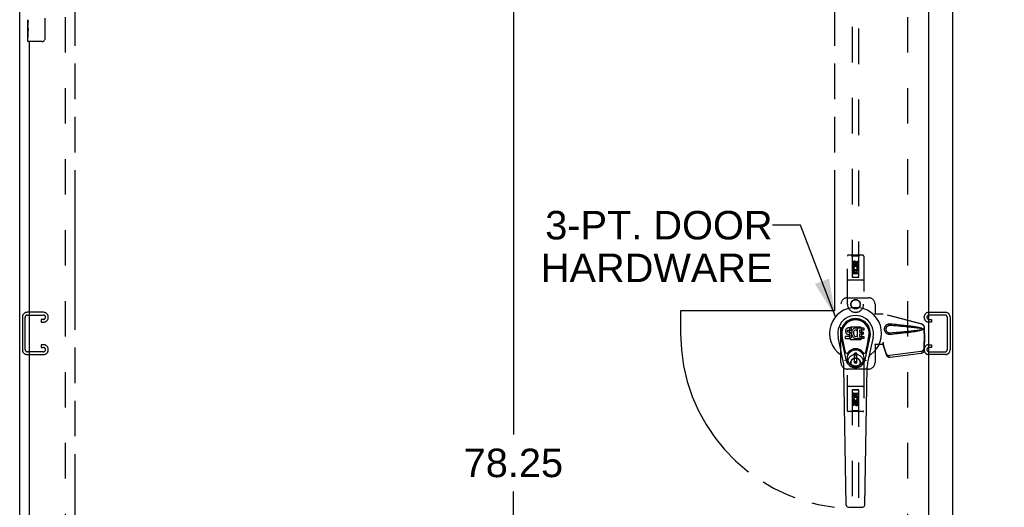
# Model space of a CAD drawing. Header units: inches. Extents: x 0 to 249, y 0 to 161.
# Tile 5 of 20: x 78 to 116, y 49 to 68. Entities that reach past the tile are written whole.
import ezdxf

# ---------------------------------------------------------------- set-up
doc = ezdxf.new("R2010")
doc.units = ezdxf.units.IN
doc.header["$LTSCALE"] = 13.679749
doc.header["$MEASUREMENT"] = 0
doc.linetypes.add('HIDDEN', pattern=[0.2, 0.1, -0.1])
doc.linetypes.add('PHANTOM', pattern=[0.8, 0.45, -0.05, 0.1, -0.05, 0.1, -0.05])
doc.layers.get('0').update_dxf_attribs({"linetype": 'CONTINUOUS'})
for name, color, linetype in [('02___PRT_ALL_AXES', 7, 'CONTINUOUS'), ('AVAILABLE_DOOR_SPACE', 7, 'CONTINUOUS'), ('DEFAULT_2', 8, 'HIDDEN'), ('DIMENSIONS', 7, 'CONTINUOUS')]:
    doc.layers.add(name, color=color, linetype=linetype)
doc.styles.get("Standard").update_dxf_attribs({"font": 'arial.ttf'})
doc.dimstyles.new('DIMSTYLE_1', dxfattribs={"dimtxt": 1.097306, "dimasz": 1.463075, "dimexe": 0.09, "dimexo": 0.07, "dimgap": 0.0375, "dimtad": 0, "dimtih": 1, "dimtoh": 1, "dimzin": 4, "dimdsep": 46, "dimtxsty": 'Standard', "dimblk": '_FILLED', "dimblk1": '_FILLED', "dimblk2": '_FILLED', "dimcen": 0.09, "dimazin": 1, "dimtfac": 1, "dimtdec": 3, "dimtofl": 0, "dimtmove": 0, "dimatfit": 3, "dimldrblk": '_FILLED', "dimfxl": 1, "dimtolj": 1, "dimtzin": 4, "dimarcsym": 0})
doc.dimstyles.get("Standard").update_dxf_attribs({"dimtxt": 1.243614, "dimasz": 1.463075, "dimexe": 0.09, "dimexo": 0.07, "dimgap": 0.09, "dimtad": 0, "dimtih": 1, "dimtoh": 1, "dimdec": 3, "dimzin": 4, "dimdsep": 46, "dimtxsty": 'Standard', "dimblk": '_FILLED', "dimblk1": '_FILLED', "dimblk2": '_FILLED', "dimcen": 0.09, "dimadec": 3, "dimazin": 1, "dimtp": 0.001, "dimtm": 0.001, "dimtfac": 1, "dimtdec": 3, "dimtofl": 0, "dimtmove": 0, "dimatfit": 3, "dimldrblk": '_FILLED', "dimfxl": 1, "dimtolj": 1, "dimtzin": 4, "dimarcsym": 0})

# ---------------------------------------------------------------- blocks, each defined once
blk = doc.blocks.new('_FILLED')
at = {"color": 0, "linetype": 'ByBlock'}
blk.add_solid([(0, 0), (-1, 0.2), (-1, -0.2)], dxfattribs=at)
blk = doc.blocks.new('*D14')
at = {"layer": 'DIMENSIONS', "color": 2, "linetype": 'Continuous'}
for p, q in [((96.672, 95.279), (96.672, 52.261)), ((96.672, 17.029), (96.672, 50.066))]:
    blk.add_line(p, q, dxfattribs=at)
at = {"layer": 'DIMENSIONS', "color": 2, "linetype": 'Continuous', "xscale": 1.4630747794, "yscale": 1.4630747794, "zscale": 1.4630747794}
for p, rotation in [((96.672, 95.279), 90), ((96.672, 17.029), 270)]:
    blk.add_blockref('_FILLED', p, dxfattribs=dict(at, rotation=rotation))
at = {"layer": 'DIMENSIONS', "color": 2, "linetype": 'Continuous', "insert": (96.672, 51.712), "char_height": 1.0973, "width": 3.83445, "attachment_point": 2, "line_spacing_factor": 0.9}
blk.add_mtext('78.25', dxfattribs=at)
blk = doc.blocks.new('*D16')
at = {"layer": 'DIMENSIONS', "color": 2, "linetype": 'Continuous'}
for p, q in [((109.062, 69.238), (106.704, 69.238)), ((112.687, 69.238), (115.613, 69.238))]:
    blk.add_line(p, q, dxfattribs=at)
at = {"layer": 'DIMENSIONS', "color": 2, "linetype": 'Continuous', "xscale": 1.4630747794, "yscale": 1.4630747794, "zscale": 1.4630747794}
blk.add_blockref('_FILLED', (109.062, 69.238), dxfattribs=at)
at = {"layer": 'DIMENSIONS', "color": 2, "linetype": 'Continuous', "xscale": 1.4630747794, "yscale": 1.4630747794, "zscale": 1.4630747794, "rotation": 180}
blk.add_blockref('_FILLED', (112.687, 69.238), dxfattribs=at)
at = {"layer": 'DIMENSIONS', "color": 2, "linetype": 'Continuous', "insert": (106.156, 69.786), "char_height": 1.0973, "width": 2.9819, "attachment_point": 3, "line_spacing_factor": 0.9}
blk.add_mtext('3.63', dxfattribs=at)
blk = doc.blocks.new('*D17')
at = {"layer": 'DIMENSIONS', "color": 2, "linetype": 'Continuous'}
for p, q in [((79.749, 72.134), (87.642, 72.134)), ((109.062, 72.134), (92.574, 72.134))]:
    blk.add_line(p, q, dxfattribs=at)
at = {"layer": 'DIMENSIONS', "color": 2, "linetype": 'Continuous', "xscale": 1.4630747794, "yscale": 1.4630747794, "zscale": 1.4630747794, "rotation": 180}
blk.add_blockref('_FILLED', (79.749, 72.134), dxfattribs=at)
at = {"layer": 'DIMENSIONS', "color": 2, "linetype": 'Continuous', "xscale": 1.4630747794, "yscale": 1.4630747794, "zscale": 1.4630747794}
blk.add_blockref('_FILLED', (109.062, 72.134), dxfattribs=at)
at = {"layer": 'DIMENSIONS', "color": 2, "linetype": 'Continuous', "insert": (90.108, 72.683), "char_height": 1.0973, "width": 3.83445, "attachment_point": 2, "line_spacing_factor": 0.9}
blk.add_mtext('29.31', dxfattribs=at)

msp = doc.modelspace()

# ---------------------------------------------------------------- linework, layer by layer
at = {"color": 3, "linetype": 'Continuous'}
for p, q in [((77.624, 9.258), (77.624, 99.05)), ((113.624, 9.258), (113.624, 99.05)), ((112.687, 96.3), (112.687, 16.008)), ((77.999, 44.904), (77.999, 67.404))]:
    msp.add_line(p, q, dxfattribs=at)
at = {"color": 7, "linetype": 'Continuous'}
for p, q in [((77.939, 67.986), (77.939, 68.019)), ((78.594, 68.304), (78.594, 67.504)), ((77.939, 67.789), (77.939, 67.82)), ((77.939, 67.419), (77.939, 67.558)), ((78.494, 67.404), (77.954, 67.404)), ((109.49, 56.268), (109.488, 56.245)), ((109.488, 56.245), (109.489, 56.221)), ((109.495, 56.292), (109.49, 56.268)), ((109.504, 56.314), (109.495, 56.292)), ((109.518, 56.334), (109.504, 56.314)), ((109.526, 56.342), (109.518, 56.334)), ((109.536, 56.348), (109.526, 56.342)), ((109.558, 56.358), (109.536, 56.348)), ((109.581, 56.366), (109.558, 56.358)), ((109.559, 56.233), (109.56, 56.248)), ((109.56, 56.225), (109.559, 56.233)), ((109.56, 56.248), (109.562, 56.263)), ((109.562, 56.218), (109.56, 56.225)), ((109.562, 56.263), (109.565, 56.27)), ((109.565, 56.27), (109.571, 56.275)), ((109.571, 56.275), (109.585, 56.279)), ((109.721, 56.366), (109.581, 56.366)), ((109.585, 56.279), (109.6, 56.28)), ((109.6, 56.28), (109.713, 56.28)), ((109.713, 56.28), (109.718, 56.281)), ((109.718, 56.281), (109.72, 56.286)), ((109.72, 56.286), (109.721, 56.299)), ((109.722, 56.323), (109.721, 56.366)), ((109.721, 56.299), (109.722, 56.323)), ((109.729, 56.223), (109.725, 56.202)), ((109.735, 56.245), (109.729, 56.223)), ((109.744, 56.266), (109.735, 56.245)), ((109.754, 56.285), (109.744, 56.266)), ((109.767, 56.303), (109.754, 56.285)), ((109.782, 56.32), (109.767, 56.303)), ((109.798, 56.335), (109.782, 56.32)), ((109.803, 56.224), (109.797, 56.212)), ((109.817, 56.348), (109.798, 56.335)), ((109.817, 56.247), (109.803, 56.224)), ((109.837, 56.357), (109.817, 56.348)), ((109.826, 56.258), (109.817, 56.247)), ((109.836, 56.265), (109.826, 56.258)), ((109.861, 56.276), (109.836, 56.265)), ((109.859, 56.362), (109.837, 56.357)), ((109.881, 56.364), (109.859, 56.362)), ((109.874, 56.279), (109.861, 56.276)), ((109.887, 56.279), (109.874, 56.279)), ((109.903, 56.364), (109.881, 56.364)), ((109.901, 56.276), (109.887, 56.279)), ((109.913, 56.271), (109.901, 56.276)), ((109.915, 56.362), (109.903, 56.364)), ((109.925, 56.359), (109.915, 56.362)), ((109.945, 56.341), (109.919, 56.273)), ((109.944, 56.347), (109.925, 56.359)), ((109.954, 56.363), (110.191, 56.363)), ((109.954, 56.038), (109.954, 56.363)), ((110.024, 56.276), (110.024, 56.208)), ((110.191, 56.28), (110.028, 56.28)), ((110.195, 56.359), (110.195, 56.285)), ((109.398, 55.085), (109.2, 56.011)), ((109.508, 55.132), (109.316, 56.035)), ((109.364, 55.809), (109.32, 56.036)), ((109.432, 55.662), (109.357, 56.043)), ((109.489, 56.221), (109.493, 56.197)), ((109.491, 55.959), (109.491, 56.034)), ((109.493, 56.197), (109.501, 56.175)), ((109.554, 56.039), (109.495, 56.038)), ((109.495, 55.954), (109.639, 55.954)), ((109.501, 56.175), (109.514, 56.155)), ((109.514, 56.155), (109.53, 56.138)), ((109.53, 56.138), (109.55, 56.124)), ((109.55, 56.124), (109.561, 56.12)), ((109.615, 56.039), (109.554, 56.039)), ((109.561, 56.12), (109.573, 56.118)), ((109.567, 56.212), (109.562, 56.218)), ((109.573, 56.208), (109.567, 56.212)), ((109.587, 56.204), (109.573, 56.208)), ((109.573, 56.118), (109.62, 56.118)), ((109.611, 56.205), (109.587, 56.204)), ((109.635, 56.203), (109.611, 56.205)), ((109.63, 56.04), (109.615, 56.039)), ((109.62, 56.118), (109.628, 56.117)), ((109.628, 56.117), (109.635, 56.115)), ((109.637, 56.044), (109.63, 56.04)), ((109.659, 56.198), (109.635, 56.203)), ((109.635, 56.115), (109.641, 56.11)), ((109.642, 56.049), (109.637, 56.044)), ((109.639, 55.954), (109.651, 55.956)), ((109.641, 56.11), (109.646, 56.104)), ((109.652, 56.061), (109.642, 56.049)), ((109.646, 56.104), (109.652, 56.091)), ((109.651, 55.956), (109.662, 55.96)), ((109.652, 56.091), (109.655, 56.075)), ((109.654, 56.068), (109.652, 56.061)), ((109.655, 56.075), (109.654, 56.068)), ((109.67, 56.193), (109.659, 56.198)), ((109.662, 55.96), (109.682, 55.974)), ((109.679, 56.187), (109.67, 56.193)), ((109.697, 56.17), (109.679, 56.187)), ((109.682, 55.974), (109.699, 55.99)), ((109.71, 56.15), (109.697, 56.17)), ((109.699, 55.99), (109.706, 56)), ((109.706, 56), (109.711, 56.011)), ((109.719, 56.128), (109.71, 56.15)), ((109.711, 56.011), (109.72, 56.033)), ((109.725, 56.104), (109.719, 56.128)), ((109.725, 56.202), (109.72, 56.157)), ((109.72, 56.157), (109.721, 56.135)), ((109.72, 56.033), (109.726, 56.057)), ((109.721, 56.135), (109.724, 56.113)), ((109.724, 56.113), (109.729, 56.091)), ((109.728, 56.081), (109.725, 56.104)), ((109.726, 56.057), (109.728, 56.081)), ((109.729, 56.091), (109.736, 56.07)), ((109.736, 56.07), (109.757, 56.031)), ((109.757, 56.031), (109.77, 56.012)), ((109.77, 56.012), (109.784, 55.996)), ((109.784, 55.996), (109.801, 55.981)), ((109.794, 56.2), (109.79, 56.173)), ((109.79, 56.173), (109.79, 56.146)), ((109.79, 56.146), (109.791, 56.133)), ((109.791, 56.133), (109.794, 56.12)), ((109.797, 56.212), (109.794, 56.2)), ((109.794, 56.12), (109.804, 56.095)), ((109.801, 55.981), (109.819, 55.967)), ((109.804, 56.095), (109.818, 56.072)), ((109.818, 56.072), (109.826, 56.062)), ((109.819, 55.967), (109.828, 55.962)), ((109.826, 56.062), (109.836, 56.053)), ((109.828, 55.962), (109.839, 55.958)), ((109.836, 56.053), (109.848, 56.046)), ((109.839, 55.958), (109.861, 55.952)), ((109.848, 56.046), (109.86, 56.041)), ((109.86, 56.041), (109.873, 56.038)), ((109.861, 55.952), (109.883, 55.95)), ((109.873, 56.038), (109.886, 56.038)), ((109.883, 55.95), (109.905, 55.953)), ((109.886, 56.038), (109.9, 56.04)), ((109.9, 56.04), (109.912, 56.044)), ((109.905, 55.953), (109.926, 55.96)), ((109.912, 56.044), (109.925, 56.049)), ((109.925, 56.049), (109.936, 56.057)), ((109.926, 55.96), (109.945, 55.971)), ((109.942, 56.056), (109.954, 56.038)), ((109.956, 55.971), (109.945, 55.971)), ((109.945, 55.971), (109.945, 55.971)), ((109.956, 55.959), (109.956, 55.971)), ((110.191, 55.954), (109.96, 55.954)), ((110.025, 56.117), (110.025, 56.04)), ((110.028, 56.204), (110.16, 56.204)), ((110.16, 56.122), (110.03, 56.122)), ((110.03, 56.035), (110.191, 56.035)), ((110.164, 56.199), (110.164, 56.126)), ((110.196, 56.031), (110.196, 55.959)), ((110.24, 55.132), (110.432, 56.035)), ((110.317, 55.662), (110.391, 56.043)), ((110.548, 56.011), (110.351, 55.085)), ((110.384, 55.809), (110.429, 56.036)), ((109.48, 55.437), (109.432, 55.662)), ((110.269, 55.437), (110.317, 55.662)), ((109.919, 55.397), (109.829, 55.397)), ((109.829, 55.023), (109.829, 55.397)), ((109.829, 55.357), (109.919, 55.357)), ((109.88, 55.357), (109.88, 55.279)), ((109.919, 55.279), (109.88, 55.279)), ((109.919, 55.023), (109.919, 55.397)), ((109.516, 49.539), (109.423, 54.859)), ((109.919, 55.062), (109.829, 55.062)), ((109.829, 55.023), (109.919, 55.023)), ((110.232, 49.539), (110.325, 54.859)), ((109.595, 49.461), (110.153, 49.461))]:
    msp.add_line(p, q, dxfattribs=at)
for points in [[(78.594, 67.504), (78.594, 67.498), (78.593, 67.492), (78.592, 67.485), (78.591, 67.479), (78.589, 67.474), (78.587, 67.468)], [(109.476, 55.101), (109.474, 55.107), (109.473, 55.112), (109.471, 55.118), (109.47, 55.123)], [(110.278, 55.123), (110.277, 55.118), (110.276, 55.112), (110.274, 55.107), (110.272, 55.101)]]:
    msp.add_lwpolyline(points, dxfattribs=at)
for radius in [0.317, 0.313]:
    msp.add_circle((109.874, 55.21), radius, dxfattribs=at)
for centre, radius, start, end in [((77.954, 67.419), 0.015, 180, 270), ((78.494, 67.504), 0.1, 270, 338.7946), ((109.874, 56.154), 1.004, 305.5066, 234.4934), ((109.874, 56.154), 0.689, 347.9703, 192.0297), ((109.874, 56.154), 0.571, 347.9703, 192.0297), ((109.874, 56.144), 0.527, 348.9402, 191.0594), ((109.915, 56.275), 0.00448, 246.1578, 339.0016), ((109.941, 56.343), 0.00448, 339.0016, 51.8729), ((110.028, 56.276), 0.00448, 90, 180), ((110.191, 56.359), 0.00448, 0, 90), ((110.191, 56.285), 0.00448, 270, 360), ((109.495, 56.034), 0.00448, 90, 180.0119), ((109.495, 55.959), 0.00483, 180, 270), ((109.938, 56.053), 0.00448, 34.0893, 127.3444), ((109.96, 55.959), 0.00448, 180, 270), ((110.028, 56.208), 0.00448, 180, 270), ((110.03, 56.117), 0.00448, 90, 180), ((110.03, 56.04), 0.00448, 180, 270), ((110.16, 56.199), 0.00448, 0, 90), ((110.16, 56.126), 0.00448, 270, 360), ((110.191, 56.031), 0.00448, 0, 90), ((110.191, 55.959), 0.00448, 270, 360), ((109.874, 55.21), 0.354, 35.4237, 144.5763), ((109.177, 55.177), 0.197, 12.0297, 54.4934), ((108.242, 54.838), 1.181, 1, 12.0297), ((109.537, 55.449), 0.0591, 192.0297, 324.5763), ((109.874, 55.21), 0.374, 192.0297, 347.9703), ((110.211, 55.449), 0.0591, 215.4237, 347.9703), ((111.506, 54.838), 1.181, 167.9703, 179), ((110.572, 55.177), 0.197, 125.5066, 167.9703), ((109.595, 49.54), 0.0787, 181, 270), ((110.153, 49.54), 0.0787, 270, 359)]:
    msp.add_arc(centre, radius, start, end, dxfattribs=at)
msp.add_ellipse((109.874, 56.144), major_axis=(0, 0.565), ratio=0.999848, start_param=-1.76365, end_param=1.76365, dxfattribs=at)
at = {"layer": '02___PRT_ALL_AXES', "color": 7, "linetype": 'Continuous'}
for p, q in [((77.939, 67.986), (77.939, 68.243)), ((77.945, 68.187), (77.939, 68.187)), ((77.939, 68.019), (77.946, 68.019)), ((77.946, 68.019), (77.946, 68.156)), ((77.939, 67.419), (77.939, 67.983)), ((77.941, 67.956), (77.939, 67.956)), ((77.939, 67.825), (77.945, 67.825)), ((77.939, 67.789), (77.946, 67.789)), ((77.939, 67.726), (77.946, 67.726)), ((77.946, 67.558), (77.946, 67.789)), ((77.939, 67.558), (77.946, 67.558))]:
    msp.add_line(p, q, dxfattribs=at)
at = {"layer": '02___PRT_ALL_AXES', "color": 8, "linetype": 'HIDDEN'}
for p, q in [((109.895, 58.883), (109.895, 58.837)), ((109.938, 58.933), (109.981, 58.933)), ((109.938, 58.841), (109.938, 58.933)), ((109.981, 58.933), (109.981, 58.841)), ((109.767, 58.777), (109.767, 58.869)), ((109.81, 58.777), (109.767, 58.777)), ((109.767, 58.621), (109.945, 58.621)), ((109.767, 58.464), (109.767, 58.621)), ((109.816, 58.645), (109.776, 58.628)), ((109.81, 58.869), (109.81, 58.777)), ((109.852, 58.578), (109.81, 58.578)), ((109.81, 58.578), (109.81, 58.464)), ((109.852, 58.486), (109.852, 58.578)), ((109.854, 58.841), (109.854, 58.869)), ((109.938, 58.578), (109.895, 58.578)), ((109.895, 58.578), (109.895, 58.486)), ((109.945, 58.621), (109.927, 58.634)), ((109.938, 58.464), (109.938, 58.578)), ((109.97, 58.624), (109.968, 58.621)), ((109.968, 58.621), (109.981, 58.621)), ((109.981, 58.621), (109.981, 58.464)), ((109.81, 58.464), (109.767, 58.464)), ((109.895, 58.486), (109.852, 58.486)), ((109.981, 58.464), (109.938, 58.464)), ((109.768, 53.844), (109.81, 53.844)), ((109.768, 53.688), (109.768, 53.844)), ((109.78, 53.688), (109.768, 53.688)), ((109.778, 53.684), (109.78, 53.688)), ((109.981, 53.688), (109.803, 53.688)), ((109.803, 53.688), (109.822, 53.675)), ((109.81, 53.844), (109.81, 53.73)), ((109.81, 53.73), (109.853, 53.73)), ((109.853, 53.822), (109.896, 53.822)), ((109.853, 53.73), (109.853, 53.822)), ((109.896, 53.822), (109.896, 53.73)), ((109.896, 53.73), (109.938, 53.73)), ((109.933, 53.663), (109.972, 53.68)), ((109.938, 53.844), (109.981, 53.844)), ((109.938, 53.73), (109.938, 53.844)), ((109.981, 53.844), (109.981, 53.688)), ((109.768, 53.375), (109.768, 53.467)), ((109.81, 53.375), (109.768, 53.375)), ((109.81, 53.467), (109.81, 53.375)), ((109.854, 53.425), (109.854, 53.471)), ((109.894, 53.467), (109.894, 53.439)), ((109.938, 53.531), (109.981, 53.531)), ((109.938, 53.439), (109.938, 53.531)), ((109.981, 53.531), (109.981, 53.439))]:
    msp.add_line(p, q, dxfattribs=at)
at = {"layer": '02___PRT_ALL_AXES', "color": 7, "linetype": 'Continuous'}
for points in [[(77.939, 68.243), (77.939, 68.24), (77.94, 68.235), (77.94, 68.23), (77.942, 68.216)], [(77.942, 68.216), (77.943, 68.209), (77.944, 68.201), (77.944, 68.192)], [(77.944, 68.192), (77.945, 68.183), (77.946, 68.174), (77.946, 68.165), (77.946, 68.156)], [(77.939, 67.986), (77.939, 67.978), (77.94, 67.968), (77.941, 67.958)], [(77.941, 67.958), (77.943, 67.925), (77.944, 67.913), (77.945, 67.9), (77.946, 67.888), (77.946, 67.875), (77.946, 67.862), (77.946, 67.849), (77.946, 67.837), (77.945, 67.824), (77.944, 67.812), (77.943, 67.8)]]:
    msp.add_lwpolyline(points, dxfattribs=at)
at = {"layer": '02___PRT_ALL_AXES', "color": 8, "linetype": 'HIDDEN'}
for centre, radius in [((109.874, 58.827), 0.085), ((109.874, 57.279), 0.172), ((109.874, 55.029), 0.172), ((109.874, 53.482), 0.085)]:
    msp.add_circle(centre, radius, dxfattribs=at)
for centre, radius, start, end in [((109.832, 58.869), 0.0644, 12.2995, 180.0775), ((109.832, 58.869), 0.0219, 359.9011, 180), ((109.874, 58.67), 0.107, 334.2636, 203.4027), ((109.874, 58.67), 0.0639, 324.8895, 203.4026), ((109.917, 58.841), 0.0635, 180, 360), ((109.916, 58.841), 0.0219, 190.307, 360), ((109.874, 53.638), 0.107, 154.2636, 23.4027), ((109.874, 53.638), 0.0639, 144.8895, 23.4026), ((109.831, 53.467), 0.0635, 0, 180), ((109.832, 53.467), 0.0219, 10.307, 180), ((109.916, 53.439), 0.0644, 192.2995, 0.0775), ((109.916, 53.439), 0.0219, 179.9011, 360)]:
    msp.add_arc(centre, radius, start, end, dxfattribs=at)
at = {"layer": '02___PRT_ALL_AXES', "color": 7, "linetype": 'Continuous'}
msp.add_ellipse((78.202, 67.82), major_axis=(0.263, 0), ratio=0.432808, start_param=3.141593, end_param=3.321581, dxfattribs=at)
at = {"layer": 'AVAILABLE_DOOR_SPACE', "color": 4, "linetype": 'PHANTOM'}
for p, q in [((79.749, 95.279), (79.749, 17.029)), ((109.062, 95.279), (109.062, 57.029)), ((109.062, 57.029), (103.124, 57.029)), ((103.124, 57.029), (103.124, 56.154))]:
    msp.add_line(p, q, dxfattribs=at)
msp.add_arc((109.874, 56.154), 6.75, 180, 263.0865, dxfattribs=at)
at = {"layer": 'DEFAULT_2', "color": 8, "linetype": 'HIDDEN'}
for p, q in [((79.374, 95.706), (79.374, 16.602)), ((111.874, 95.706), (111.874, 16.602)), ((109.749, 95.327), (109.749, 58.325)), ((109.999, 58.325), (109.999, 95.327)), ((109.562, 57.279), (109.562, 59.137)), ((110.157, 59.167), (109.592, 59.167)), ((109.744, 59.137), (109.714, 59.167)), ((110.004, 59.137), (109.744, 59.137)), ((109.744, 59.137), (109.748, 58.327)), ((109.874, 58.898), (109.812, 58.862)), ((109.874, 58.887), (109.822, 58.857)), ((109.937, 58.862), (109.874, 58.898)), ((109.874, 58.898), (109.874, 58.887)), ((109.927, 58.857), (109.874, 58.887)), ((110.001, 58.327), (110.004, 59.137)), ((110.004, 59.137), (110.034, 59.167)), ((110.187, 59.137), (110.187, 57.279)), ((110.002, 58.577), (109.747, 58.577)), ((109.812, 58.862), (109.822, 58.857)), ((109.812, 58.862), (109.812, 58.79)), ((109.812, 58.79), (109.822, 58.796)), ((109.812, 58.79), (109.874, 58.754)), ((109.822, 58.857), (109.822, 58.796)), ((109.822, 58.796), (109.874, 58.766)), ((109.874, 58.766), (109.927, 58.796)), ((109.874, 58.754), (109.937, 58.79)), ((109.874, 58.754), (109.874, 58.766)), ((109.937, 58.862), (109.927, 58.857)), ((109.927, 58.796), (109.927, 58.857)), ((109.937, 58.79), (109.927, 58.796)), ((109.937, 58.79), (109.937, 58.862)), ((110.157, 58.202), (109.592, 58.202)), ((109.748, 58.327), (110.001, 58.327)), ((109.749, 58.328), (109.999, 58.328)), ((109.749, 58.325), (109.999, 58.325)), ((109.959, 58.452), (109.789, 58.452)), ((109.562, 57.529), (110.374, 57.529)), ((109.312, 55.029), (109.312, 57.279)), ((110.624, 57.279), (110.624, 56.926)), ((77.728, 56.787), (77.728, 55.522)), ((77.832, 55.536), (77.832, 56.773)), ((78.548, 56.967), (77.908, 56.967)), ((77.922, 56.863), (78.534, 56.863)), ((78.447, 56.696), (78.447, 56.592)), ((78.534, 56.696), (78.447, 56.696)), ((78.728, 56.772), (78.728, 56.787)), ((110.621, 56.909), (110.624, 56.926)), ((110.621, 56.909), (110.942, 56.909)), ((110.629, 56.909), (110.624, 56.926)), ((112.432, 56.507), (110.934, 56.909)), ((112.44, 56.507), (110.942, 56.909)), ((112.52, 56.772), (112.52, 56.787)), ((112.7, 56.967), (113.34, 56.967)), ((113.326, 56.863), (112.714, 56.863)), ((112.714, 56.696), (112.801, 56.696)), ((112.801, 56.696), (112.801, 56.592)), ((113.416, 55.536), (113.416, 56.773)), ((113.52, 56.787), (113.52, 55.522)), ((78.447, 56.592), (78.548, 56.592)), ((109.673, 56.391), (109.638, 56.355)), ((109.638, 56.355), (109.638, 55.953)), ((110.075, 56.391), (109.673, 56.391)), ((110.111, 56.355), (110.075, 56.391)), ((110.111, 55.953), (110.111, 56.355)), ((112.502, 56.238), (112.524, 56.156)), ((112.51, 56.238), (112.532, 56.156)), ((112.524, 56.156), (112.524, 56.386)), ((112.532, 56.156), (112.532, 56.386)), ((112.801, 56.592), (112.7, 56.592)), ((109.638, 55.953), (109.673, 55.918)), ((109.673, 55.918), (110.075, 55.918)), ((110.075, 55.918), (110.111, 55.953)), ((112.523, 56.168), (112.504, 55.553)), ((112.537, 56.097), (112.518, 55.482)), ((112.523, 56.168), (112.537, 56.097)), ((112.532, 56.156), (112.524, 56.156)), ((112.526, 56.184), (112.534, 56.128)), ((112.534, 56.128), (112.535, 56.117)), ((112.535, 56.117), (112.536, 56.106)), ((112.536, 56.106), (112.537, 56.097)), ((78.447, 55.717), (78.447, 55.613)), ((78.548, 55.717), (78.447, 55.717)), ((78.447, 55.613), (78.534, 55.613)), ((78.728, 55.522), (78.728, 55.537)), ((110.942, 55.729), (110.621, 55.729)), ((110.621, 55.729), (110.624, 55.712)), ((110.629, 55.729), (110.624, 55.712)), ((110.624, 55.712), (110.624, 55.029)), ((110.942, 55.817), (110.934, 55.817)), ((110.934, 55.817), (110.934, 55.729)), ((111.073, 55.359), (110.941, 55.742)), ((110.954, 55.671), (110.941, 55.742)), ((110.942, 55.817), (110.942, 55.729)), ((110.95, 55.702), (110.954, 55.671)), ((111.086, 55.288), (110.954, 55.671)), ((112.52, 55.522), (112.52, 55.537)), ((112.7, 55.717), (112.801, 55.717)), ((112.801, 55.613), (112.714, 55.613)), ((112.801, 55.717), (112.801, 55.613)), ((77.908, 55.342), (78.548, 55.342)), ((78.534, 55.446), (77.922, 55.446)), ((112.387, 55.454), (111.199, 55.301)), ((112.4, 55.383), (111.213, 55.23)), ((113.34, 55.342), (112.7, 55.342)), ((112.714, 55.446), (113.326, 55.446)), ((109.562, 53.172), (109.562, 55.029)), ((110.374, 54.779), (109.562, 54.779)), ((110.187, 55.029), (110.187, 53.172)), ((110.157, 54.107), (109.592, 54.107)), ((109.748, 53.982), (109.744, 53.172)), ((109.748, 53.982), (110.001, 53.982)), ((109.999, 53.983), (109.749, 53.983)), ((109.749, 53.983), (109.749, 16.982)), ((109.999, 53.98), (109.749, 53.98)), ((109.999, 16.982), (109.999, 53.983)), ((110.004, 53.172), (110.001, 53.982)), ((109.747, 53.732), (110.002, 53.732)), ((109.789, 53.857), (109.959, 53.857)), ((109.874, 53.554), (109.812, 53.518)), ((109.812, 53.518), (109.822, 53.512)), ((109.812, 53.518), (109.812, 53.446)), ((109.812, 53.446), (109.822, 53.452)), ((109.812, 53.446), (109.874, 53.41)), ((109.874, 53.543), (109.822, 53.512)), ((109.822, 53.512), (109.822, 53.452)), ((109.822, 53.452), (109.874, 53.421)), ((109.937, 53.518), (109.874, 53.554)), ((109.874, 53.554), (109.874, 53.543)), ((109.927, 53.512), (109.874, 53.543)), ((109.874, 53.421), (109.927, 53.452)), ((109.874, 53.41), (109.937, 53.446)), ((109.874, 53.41), (109.874, 53.421)), ((109.937, 53.518), (109.927, 53.512)), ((109.927, 53.452), (109.927, 53.512)), ((109.937, 53.446), (109.927, 53.452)), ((109.937, 53.446), (109.937, 53.518)), ((110.157, 53.142), (109.592, 53.142)), ((109.744, 53.172), (109.714, 53.142)), ((110.004, 53.172), (109.744, 53.172)), ((110.004, 53.172), (110.034, 53.142))]:
    msp.add_line(p, q, dxfattribs=at)
for points in [[(111.218, 56.111), (111.205, 56.11), (111.192, 56.11), (111.179, 56.111), (111.166, 56.113), (111.154, 56.115), (111.141, 56.118), (111.129, 56.122), (111.117, 56.127), (111.105, 56.132), (111.094, 56.139), (111.082, 56.146), (111.071, 56.154), (111.06, 56.164), (111.048, 56.175), (111.037, 56.188), (111.027, 56.202), (111.018, 56.217), (111.01, 56.233), (111.003, 56.25), (110.998, 56.267), (110.994, 56.284), (110.992, 56.301), (110.991, 56.318), (110.992, 56.336), (110.994, 56.353), (110.998, 56.37), (111.003, 56.387), (111.009, 56.404), (111.017, 56.42), (111.026, 56.435), (111.036, 56.449), (111.047, 56.462), (111.059, 56.473), (111.07, 56.483), (111.081, 56.492), (111.093, 56.499), (111.104, 56.506), (111.116, 56.511), (111.128, 56.516), (111.141, 56.52), (111.153, 56.523), (111.166, 56.526), (111.179, 56.527)], [(111.218, 56.165), (111.209, 56.164), (111.199, 56.164), (111.19, 56.165), (111.181, 56.166), (111.171, 56.168), (111.162, 56.17), (111.153, 56.173), (111.145, 56.177), (111.136, 56.181), (111.128, 56.186), (111.12, 56.191), (111.112, 56.197), (111.103, 56.204), (111.095, 56.212), (111.087, 56.221), (111.08, 56.231), (111.073, 56.242), (111.068, 56.253), (111.063, 56.265), (111.06, 56.276), (111.057, 56.287), (111.055, 56.297), (111.054, 56.308), (111.054, 56.318), (111.054, 56.329), (111.055, 56.339), (111.057, 56.35), (111.059, 56.361), (111.063, 56.372), (111.067, 56.383), (111.073, 56.394), (111.079, 56.405), (111.086, 56.416), (111.094, 56.425), (111.102, 56.433), (111.11, 56.44), (111.119, 56.447), (111.127, 56.452), (111.135, 56.457), (111.144, 56.461), (111.153, 56.465), (111.162, 56.468), (111.171, 56.47), (111.18, 56.472), (111.19, 56.473), (111.199, 56.474), (111.209, 56.474), (111.218, 56.474)], [(111.179, 56.527), (111.192, 56.528), (111.205, 56.528), (111.218, 56.527)], [(111.218, 56.527), (111.294, 56.52), (111.366, 56.512), (111.436, 56.505), (111.503, 56.498), (111.567, 56.491), (111.628, 56.484), (111.687, 56.478), (111.744, 56.471), (111.798, 56.465), (111.85, 56.458), (111.9, 56.452), (111.948, 56.446), (111.994, 56.44), (112.038, 56.434), (112.08, 56.428), (112.12, 56.422), (112.159, 56.416), (112.195, 56.41), (112.231, 56.404), (112.265, 56.398), (112.297, 56.391), (112.328, 56.385), (112.357, 56.378), (112.385, 56.371), (112.411, 56.363), (112.436, 56.354)], [(111.218, 56.474), (111.281, 56.468), (111.343, 56.463), (111.402, 56.458), (111.459, 56.453), (111.513, 56.448), (111.566, 56.444), (111.617, 56.439), (111.666, 56.435), (111.713, 56.431), (111.758, 56.427), (111.801, 56.423), (111.842, 56.419), (111.881, 56.415), (111.919, 56.411), (111.955, 56.408), (111.99, 56.404), (112.022, 56.401), (112.054, 56.397), (112.084, 56.394), (112.113, 56.391), (112.141, 56.388), (112.169, 56.385), (112.196, 56.381), (112.223, 56.378), (112.25, 56.375), (112.276, 56.371), (112.303, 56.367), (112.33, 56.363), (112.357, 56.359), (112.383, 56.355), (112.41, 56.349), (112.436, 56.343)], [(112.436, 56.295), (112.41, 56.289), (112.384, 56.284), (112.357, 56.279), (112.33, 56.275), (112.303, 56.271), (112.277, 56.267), (112.25, 56.264), (112.223, 56.26), (112.196, 56.257), (112.169, 56.254), (112.142, 56.25), (112.113, 56.247), (112.084, 56.244), (112.054, 56.241), (112.023, 56.238), (111.99, 56.234), (111.956, 56.231), (111.92, 56.227), (111.882, 56.223), (111.843, 56.22), (111.802, 56.216), (111.758, 56.212), (111.713, 56.208), (111.666, 56.203), (111.618, 56.199), (111.567, 56.194), (111.514, 56.19), (111.459, 56.185), (111.402, 56.18), (111.343, 56.175), (111.282, 56.17), (111.218, 56.165)], [(112.436, 56.284), (112.414, 56.276), (112.39, 56.269), (112.364, 56.262), (112.338, 56.256), (112.31, 56.25), (112.281, 56.244), (112.25, 56.238), (112.219, 56.232), (112.186, 56.227), (112.151, 56.221), (112.115, 56.216), (112.078, 56.21), (112.038, 56.204), (111.998, 56.199), (111.955, 56.193), (111.911, 56.187), (111.865, 56.182), (111.817, 56.176), (111.768, 56.17), (111.716, 56.164), (111.662, 56.158), (111.606, 56.151), (111.547, 56.145), (111.487, 56.139), (111.423, 56.132), (111.358, 56.125), (111.289, 56.118), (111.218, 56.111)], [(112.432, 56.507), (112.445, 56.503), (112.457, 56.497), (112.469, 56.49), (112.48, 56.482), (112.49, 56.472), (112.498, 56.462), (112.506, 56.451), (112.513, 56.439), (112.518, 56.426), (112.521, 56.413), (112.523, 56.4), (112.524, 56.386)], [(112.436, 56.354), (112.442, 56.351), (112.448, 56.347), (112.452, 56.342), (112.456, 56.337), (112.458, 56.332), (112.46, 56.326), (112.461, 56.319), (112.46, 56.313), (112.459, 56.307), (112.456, 56.301), (112.452, 56.296), (112.448, 56.291), (112.442, 56.287), (112.436, 56.284)], [(112.436, 56.343), (112.442, 56.341), (112.446, 56.339), (112.45, 56.336), (112.453, 56.332), (112.455, 56.328), (112.456, 56.324), (112.457, 56.319), (112.456, 56.314), (112.455, 56.31), (112.453, 56.306), (112.45, 56.302), (112.446, 56.299), (112.441, 56.297), (112.436, 56.295)], [(112.532, 56.386), (112.531, 56.4), (112.529, 56.413), (112.525, 56.426), (112.52, 56.439), (112.514, 56.451), (112.506, 56.462), (112.497, 56.472), (112.487, 56.482), (112.477, 56.49), (112.465, 56.497), (112.453, 56.503), (112.44, 56.507)], [(112.502, 56.238), (112.508, 56.218), (112.513, 56.199), (112.518, 56.18), (112.524, 56.162), (112.529, 56.144), (112.534, 56.128)], [(112.51, 56.238), (112.513, 56.228), (112.515, 56.219), (112.518, 56.21), (112.521, 56.201), (112.523, 56.192), (112.526, 56.184)], [(112.526, 56.184), (112.525, 56.181), (112.525, 56.178), (112.525, 56.175), (112.524, 56.173), (112.524, 56.17), (112.523, 56.168)], [(110.934, 55.817), (110.937, 55.796), (110.94, 55.776), (110.942, 55.757), (110.945, 55.738), (110.95, 55.702)], [(110.942, 55.776), (110.941, 55.767), (110.941, 55.758)], [(110.941, 55.758), (110.941, 55.753), (110.941, 55.75), (110.941, 55.747), (110.941, 55.745), (110.941, 55.742)], [(110.942, 55.817), (110.942, 55.806), (110.942, 55.776)], [(110.949, 55.71), (110.947, 55.721), (110.945, 55.738), (110.944, 55.754), (110.942, 55.768), (110.942, 55.781), (110.942, 55.789)], [(112.387, 55.454), (112.402, 55.456), (112.417, 55.46), (112.432, 55.466), (112.445, 55.472), (112.458, 55.48), (112.469, 55.488), (112.479, 55.498), (112.488, 55.508), (112.495, 55.519), (112.5, 55.53), (112.503, 55.541), (112.504, 55.553)], [(112.518, 55.482), (112.517, 55.47), (112.513, 55.459), (112.508, 55.448), (112.501, 55.437), (112.493, 55.427), (112.483, 55.417), (112.471, 55.409), (112.459, 55.401), (112.445, 55.395), (112.431, 55.389), (112.416, 55.385), (112.4, 55.383)], [(111.073, 55.359), (111.077, 55.349), (111.082, 55.34), (111.09, 55.332), (111.098, 55.324), (111.108, 55.317), (111.119, 55.312), (111.131, 55.307), (111.144, 55.303), (111.157, 55.301), (111.171, 55.3), (111.185, 55.3), (111.199, 55.301)], [(111.213, 55.23), (111.199, 55.229), (111.185, 55.229), (111.171, 55.23), (111.157, 55.232), (111.144, 55.236), (111.133, 55.241), (111.122, 55.246), (111.112, 55.253), (111.103, 55.261), (111.096, 55.269), (111.09, 55.278), (111.086, 55.288)]]:
    msp.add_lwpolyline(points, dxfattribs=at)
for centre, radius in [((109.874, 58.827), 0.0845), ((109.874, 57.279), 0.18), ((109.874, 55.029), 0.18), ((109.874, 53.482), 0.0845)]:
    msp.add_circle(centre, radius, dxfattribs=at)
for centre, radius, start, end in [((109.592, 59.137), 0.03, 90, 180), ((110.157, 59.137), 0.03, 0, 90), ((109.592, 58.232), 0.03, 180, 270), ((109.789, 58.412), 0.04, 90, 180), ((109.789, 58.367), 0.04, 180, 270), ((109.959, 58.412), 0.04, 0, 90), ((109.959, 58.367), 0.04, 270, 360), ((110.157, 58.232), 0.03, 270, 360), ((109.562, 57.279), 0.25, 90, 180), ((110.374, 57.279), 0.25, 0, 90), ((109.874, 57.279), 0.312, 180, 360), ((77.908, 56.787), 0.18, 90, 180), ((77.922, 56.773), 0.09, 90, 180), ((78.534, 56.773), 0.09, 0, 90), ((78.534, 56.786), 0.09, 270, 351.7808), ((78.548, 56.787), 0.18, 0, 90), ((78.548, 56.772), 0.18, 270, 360), ((112.7, 56.787), 0.18, 90, 180), ((112.7, 56.772), 0.18, 180, 270), ((112.714, 56.773), 0.09, 90, 180), ((112.714, 56.786), 0.09, 188.2192, 270), ((113.326, 56.773), 0.09, 0, 90), ((113.34, 56.787), 0.18, 0, 90), ((77.908, 55.522), 0.18, 180, 270), ((77.922, 55.536), 0.09, 180, 270), ((78.534, 55.523), 0.09, 0, 90), ((78.534, 55.536), 0.09, 270, 351.7808), ((78.548, 55.537), 0.18, 0, 90), ((78.548, 55.522), 0.18, 270, 360), ((112.7, 55.537), 0.18, 90, 180), ((112.7, 55.522), 0.18, 180, 270), ((112.714, 55.523), 0.09, 90, 180), ((112.714, 55.536), 0.09, 188.2192, 270), ((113.326, 55.536), 0.09, 270, 360), ((113.34, 55.522), 0.18, 270, 360), ((109.874, 55.029), 0.312, 0, 180), ((109.562, 55.029), 0.25, 180, 270), ((110.374, 55.029), 0.25, 270, 360), ((109.592, 54.077), 0.03, 90, 180), ((109.789, 53.942), 0.04, 90, 180), ((109.959, 53.942), 0.04, 0, 90), ((110.157, 54.077), 0.03, 0, 90), ((109.789, 53.897), 0.04, 180, 270), ((109.959, 53.897), 0.04, 270, 360), ((109.592, 53.172), 0.03, 180, 270), ((110.157, 53.172), 0.03, 270, 360)]:
    msp.add_arc(centre, radius, start, end, dxfattribs=at)

# ---------------------------------------------------------------- texts
at = {"layer": 'DIMENSIONS', "color": 2, "linetype": 'Continuous', "insert": (106.672, 60.874), "char_height": 1.0973, "width": 8.9253, "attachment_point": 3, "line_spacing_factor": 0.9}
msp.add_mtext('3-PT. DOOR\\PHARDWARE', dxfattribs=at)

# ---------------------------------------------------------------- dimensions: what is measured, and where the dimension line sits
at = {"layer": 'DIMENSIONS', "color": 2, "linetype": 'Continuous'}
for base, p1, p2, picture, middle in [((109.062, 72.134), (79.749, 95.279), (109.062, 57.029), '*D17', (89.988, 72.128)), ((112.686637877, 69.23766911), (109.061637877, 95.279111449), (112.686637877, 16.008111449), '*D16', (104.663140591, 69.231549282))]:
    dim = msp.add_linear_dim(base=base, p1=p1, p2=p2, dimstyle='DIMSTYLE_1', dxfattribs=at)
    dim.commit()
    dim.dimension.update_dxf_attribs({"geometry": picture, "text_midpoint": middle, "dimtype": 160})
dim = msp.add_linear_dim(base=(96.672, 17.029), p1=(109.062, 95.279), p2=(109.062, 17.029), angle=270, dimstyle='DIMSTYLE_1', dxfattribs=at)
dim.commit()
dim.dimension.update_dxf_attribs({"geometry": '*D14', "text_midpoint": (96.676, 51.157), "dimtype": 160})

# ---------------------------------------------------------------- leaders
at = {"layer": 'DIMENSIONS', "color": 2, "linetype": 'Continuous', "annotation_type": 0, "has_hookline": 1, "hookline_direction": 1, "text_width": 8.737}
msp.add_leader([(109.103, 56.797), (107.744, 60.325), (106.672, 60.325)], dimstyle='Standard', override={"dimtad": 0}, dxfattribs=at)

doc.saveas('drawing.dxf')
